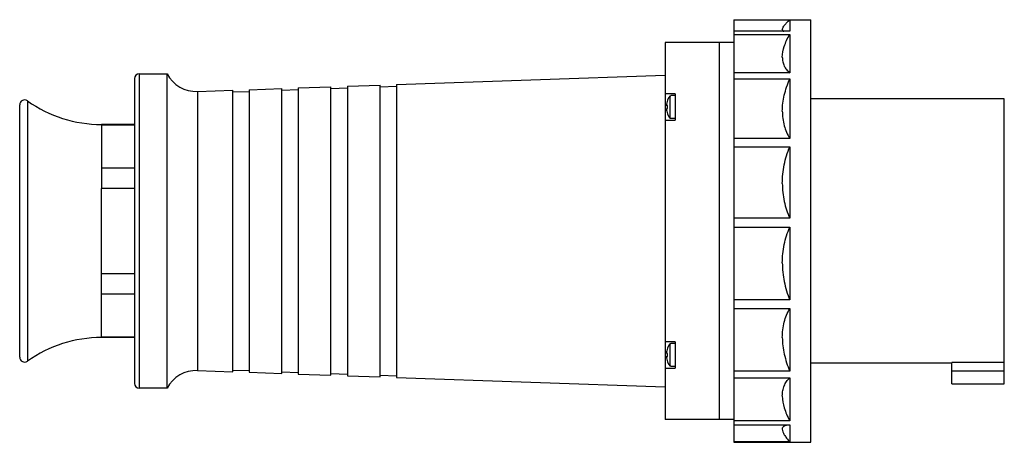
# Model space of a CAD drawing. Header units: millimetres. Extents: x 1132 to 1433, y 165 to 294.
import ezdxf

# ---------------------------------------------------------------- set-up
doc = ezdxf.new("R2010")
doc.units = ezdxf.units.MM
doc.header["$LTSCALE"] = 30.734
doc.layers.get('0').update_dxf_attribs({"linetype": 'CONTINUOUS'})

msp = doc.modelspace()

# ---------------------------------------------------------------- linework, layer by layer
at = {"color": 7, "linetype": 'Continuous'}
for p, q in [((1350.02, 294.28), (1367.02, 294.28)), ((1350.02, 294.28), (1350.02, 290.83)), ((1366.57, 293.84), (1367.02, 294.29)), ((1367.02, 294.29), (1373.52, 294.29)), ((1367.02, 294.29), (1367.02, 290.78)), ((1373.52, 165.29), (1373.52, 294.29)), ((1367.02, 290.78), (1350.02, 290.78)), ((1350.02, 290.78), (1350.02, 165.3)), ((1350.02, 289.8), (1367.02, 289.8)), ((1367.02, 289.8), (1367.02, 278.1)), ((1350.02, 287.29), (1329.02, 287.29)), ((1329.02, 287.29), (1329.02, 172.29)), ((1345.52, 287.29), (1345.52, 172.29)), ((1168.52, 277.79), (1168.52, 181.79)), ((1168.52, 277.79), (1177.02, 277.79)), ((1177.02, 181.79), (1177.02, 277.79)), ((1247.02, 274.5), (1329.02, 277.36)), ((1367.02, 278.1), (1350.02, 278.1)), ((1167.02, 276.29), (1167.02, 183.29)), ((1217.02, 273.45), (1227.02, 273.8)), ((1227.02, 185.78), (1227.02, 273.8)), ((1227.02, 273.3), (1232.02, 273.47)), ((1232.02, 273.97), (1242.02, 274.32)), ((1232.02, 273.97), (1232.02, 185.61)), ((1242.02, 185.26), (1242.02, 274.32)), ((1242.02, 273.82), (1247.02, 274)), ((1247.02, 274.5), (1247.02, 185.08)), ((1350.02, 276.19), (1367.02, 276.19)), ((1367.02, 276.19), (1367.02, 258.07)), ((1186.26, 272.37), (1197.02, 272.75)), ((1186.26, 272.37), (1186.26, 187.21)), ((1197.02, 186.83), (1197.02, 272.75)), ((1197.02, 272.25), (1202.02, 272.42)), ((1202.02, 272.92), (1212.02, 273.27)), ((1202.02, 272.92), (1202.02, 186.66)), ((1212.02, 186.31), (1212.02, 273.27)), ((1212.02, 272.77), (1217.02, 272.95)), ((1217.02, 273.45), (1217.02, 186.13)), ((1332.02, 271.62), (1329.02, 271.62)), ((1330.49, 271.08), (1330.72, 271.08)), ((1330.49, 271.08), (1330.49, 264.16)), ((1332.02, 271.12), (1330.72, 271.12)), ((1330.72, 271.12), (1330.72, 271.08)), ((1332.02, 271.62), (1332.02, 263.62)), ((1132.02, 191.29), (1132.02, 268.29)), ((1134.39, 269.51), (1134.39, 190.07)), ((1329.75, 268.09), (1329.36, 268.12)), ((1329.75, 267.15), (1329.75, 268.09)), ((1432.52, 270.14), (1373.52, 270.14)), ((1432.52, 183.14), (1432.52, 270.14)), ((1329.36, 267.12), (1329.75, 267.15)), ((1167.02, 262.29), (1157, 262.29)), ((1157.02, 262.2), (1157.01, 242.76)), ((1157.02, 262.29), (1157.02, 262.2)), ((1167.02, 262.08), (1157.02, 262.08)), ((1329.02, 263.62), (1332.02, 263.62)), ((1330.72, 264.16), (1330.49, 264.16)), ((1330.72, 264.16), (1330.72, 264.12)), ((1332.02, 264.12), (1330.72, 264.12)), ((1367.02, 258.07), (1350.02, 258.07)), ((1350.02, 255.51), (1367.02, 255.51)), ((1367.02, 255.51), (1367.02, 233.73)), ((1157.01, 249.1), (1167.01, 249.1)), ((1157.02, 197.29), (1157.01, 242.76)), ((1167.01, 242.76), (1157.01, 242.76)), ((1367.02, 233.73), (1350.02, 233.73)), ((1350.02, 230.91), (1367.02, 230.91)), ((1367.02, 230.91), (1367.02, 208.79)), ((1157.01, 216.82), (1167.01, 216.82)), ((1167.01, 210.48), (1157.01, 210.48)), ((1367.02, 208.79), (1350.02, 208.79)), ((1350.02, 206.15), (1367.02, 206.15)), ((1367.02, 206.15), (1367.02, 187.05)), ((1167.02, 197.29), (1157, 197.29)), ((1157.02, 197.5), (1167.02, 197.5)), ((1332.02, 195.96), (1329.02, 195.96)), ((1330.49, 195.42), (1330.72, 195.42)), ((1330.49, 195.42), (1330.49, 188.5)), ((1332.02, 195.46), (1330.72, 195.46)), ((1330.72, 195.46), (1330.72, 195.42)), ((1332.02, 195.96), (1332.02, 187.96)), ((1329.75, 192.43), (1329.36, 192.46)), ((1329.75, 191.49), (1329.75, 192.43)), ((1329.36, 191.46), (1329.75, 191.49)), ((1416.52, 189.44), (1373.52, 189.44)), ((1432.52, 189.64), (1416.52, 189.64)), ((1416.52, 183.14), (1416.52, 189.64)), ((1186.26, 187.21), (1197.02, 186.83)), ((1197.02, 187.33), (1202.02, 187.16)), ((1202.02, 186.66), (1212.02, 186.31)), ((1212.02, 186.81), (1217.02, 186.63)), ((1329.02, 187.96), (1332.02, 187.96)), ((1330.72, 188.5), (1330.49, 188.5)), ((1330.72, 188.5), (1330.72, 188.46)), ((1332.02, 188.46), (1330.72, 188.46)), ((1367.02, 187.05), (1350.02, 187.05)), ((1416.52, 187.14), (1432.52, 187.14)), ((1217.02, 186.13), (1227.02, 185.78)), ((1227.02, 186.28), (1232.02, 186.11)), ((1232.02, 185.61), (1242.02, 185.26)), ((1242.02, 185.76), (1247.02, 185.58)), ((1247.02, 185.08), (1329.02, 182.22)), ((1350.02, 184.98), (1367.02, 184.98)), ((1367.02, 184.98), (1367.02, 171.82)), ((1177.02, 181.79), (1168.52, 181.79)), ((1416.52, 183.14), (1432.52, 183.14)), ((1350.02, 172.29), (1329.02, 172.29)), ((1367.02, 171.82), (1350.02, 171.82)), ((1350.02, 170.64), (1367.02, 170.64)), ((1367.02, 170.64), (1367.02, 165.41)), ((1367.02, 165.41), (1350.02, 165.41)), ((1350.02, 165.3), (1367.02, 165.3)), ((1367.02, 165.3), (1367.02, 165.29)), ((1367.02, 165.29), (1373.52, 165.29))]:
    msp.add_line(p, q, dxfattribs=at)
for centre, radius, start, end in [((1168.52, 276.29), 1.5, 90, 180), ((1185.91, 282.37), 10, 207.2481, 272), ((1335.12, 267.62), 5.78, 143.1666, 175.066), ((1133.52, 268.29), 1.5, 54.569, 180), ((1157, 301.29), 39, 234.569, 270), ((1335.12, 267.62), 5.78, 184.934, 216.8334), ((1157, 158.29), 39, 90, 125.431), ((1335.12, 191.96), 5.78, 143.1666, 175.066), ((1133.52, 191.29), 1.5, 180, 305.431), ((1335.12, 191.96), 5.78, 184.934, 216.8334), ((1185.91, 177.21), 10, 88, 152.7519), ((1168.52, 183.29), 1.5, 180, 270)]:
    msp.add_arc(centre, radius, start, end, dxfattribs=at)
for points, knots in [([(1364.77, 291.27), (1364.77, 291.43), (1364.9, 291.82), (1365.27, 292.4), (1365.84, 293.1), (1366.31, 293.58), (1366.57, 293.84)], [0, 0, 0, 0, 0.151348, 0.367217, 0.651403, 1, 1, 1, 1]), ([(1364.77, 291.27), (1364.77, 291.21), (1364.79, 291.1), (1364.91, 290.88), (1365.08, 290.78), (1365.2, 290.74)], [0, 0, 0, 0, 0.246043, 0.47692, 1, 1, 1, 1]), ([(1364.77, 282.87), (1364.77, 283.98), (1365.15, 285.73), (1366.07, 288), (1366.68, 289.19), (1367.02, 289.8)], [0, 0, 0, 0, 0.453572, 0.715909, 1, 1, 1, 1]), ([(1364.77, 282.87), (1364.77, 282.38), (1364.86, 281.45), (1365.31, 280.14), (1366.04, 279), (1366.67, 278.38), (1367.02, 278.1)], [0, 0, 0, 0, 0.265268, 0.513444, 0.755218, 1, 1, 1, 1]), ([(1364.77, 266.38), (1364.77, 268), (1365.23, 271.38), (1366.34, 274.58), (1367.02, 276.19)], [0, 0, 0, 0, 0.48198, 1, 1, 1, 1]), ([(1364.77, 266.38), (1364.77, 264.88), (1365.14, 261.97), (1366.3, 259.27), (1367.02, 258.07)], [0, 0, 0, 0, 0.516312, 1, 1, 1, 1]), ([(1364.77, 244.32), (1364.77, 246.22), (1365.19, 250.05), (1366.32, 253.72), (1367.02, 255.51)], [0, 0, 0, 0, 0.49642, 1, 1, 1, 1]), ([(1364.77, 244.32), (1364.77, 242.48), (1365.16, 238.84), (1366.31, 235.36), (1367.02, 233.73)], [0, 0, 0, 0, 0.508413, 1, 1, 1, 1]), ([(1364.77, 220.05), (1364.77, 221.93), (1365.17, 225.66), (1366.31, 229.22), (1367.02, 230.91)], [0, 0, 0, 0, 0.506615, 1, 1, 1, 1]), ([(1364.77, 220.05), (1364.77, 218.13), (1365.19, 214.28), (1366.32, 210.59), (1367.02, 208.79)], [0, 0, 0, 0, 0.498664, 1, 1, 1, 1]), ([(1364.77, 197.26), (1364.77, 198.85), (1365.14, 201.95), (1366.3, 204.84), (1367.02, 206.15)], [0, 0, 0, 0, 0.514967, 1, 1, 1, 1]), ([(1364.77, 197.26), (1364.77, 195.56), (1365.22, 192.06), (1366.33, 188.72), (1367.02, 187.05)], [0, 0, 0, 0, 0.485468, 1, 1, 1, 1]), ([(1364.77, 179.43), (1364.77, 179.97), (1364.86, 181.04), (1365.31, 182.54), (1366.03, 183.87), (1366.67, 184.63), (1367.02, 184.98)], [0, 0, 0, 0, 0.266348, 0.516861, 0.759075, 1, 1, 1, 1]), ([(1364.77, 179.43), (1364.77, 178.2), (1365.14, 176.27), (1366.06, 173.78), (1366.68, 172.48), (1367.02, 171.82)], [0, 0, 0, 0, 0.461422, 0.721797, 1, 1, 1, 1]), ([(1364.77, 169.26), (1364.77, 169.37), (1364.79, 169.57), (1364.91, 169.86), (1365.1, 170.1), (1365.37, 170.29), (1365.7, 170.44), (1366.25, 170.59), (1366.7, 170.63), (1367.02, 170.64)], [0, 0, 0, 0, 0.108471, 0.209593, 0.31094, 0.419594, 0.540683, 0.677143, 1, 1, 1, 1]), ([(1364.77, 169.26), (1364.77, 169), (1364.92, 168.41), (1365.38, 167.51), (1366.11, 166.49), (1366.69, 165.78), (1367.02, 165.41)], [0, 0, 0, 0, 0.170273, 0.392948, 0.67085, 1, 1, 1, 1])]:
    msp.add_open_spline(points, degree=3, knots=knots, dxfattribs=at)

doc.saveas('drawing.dxf')
